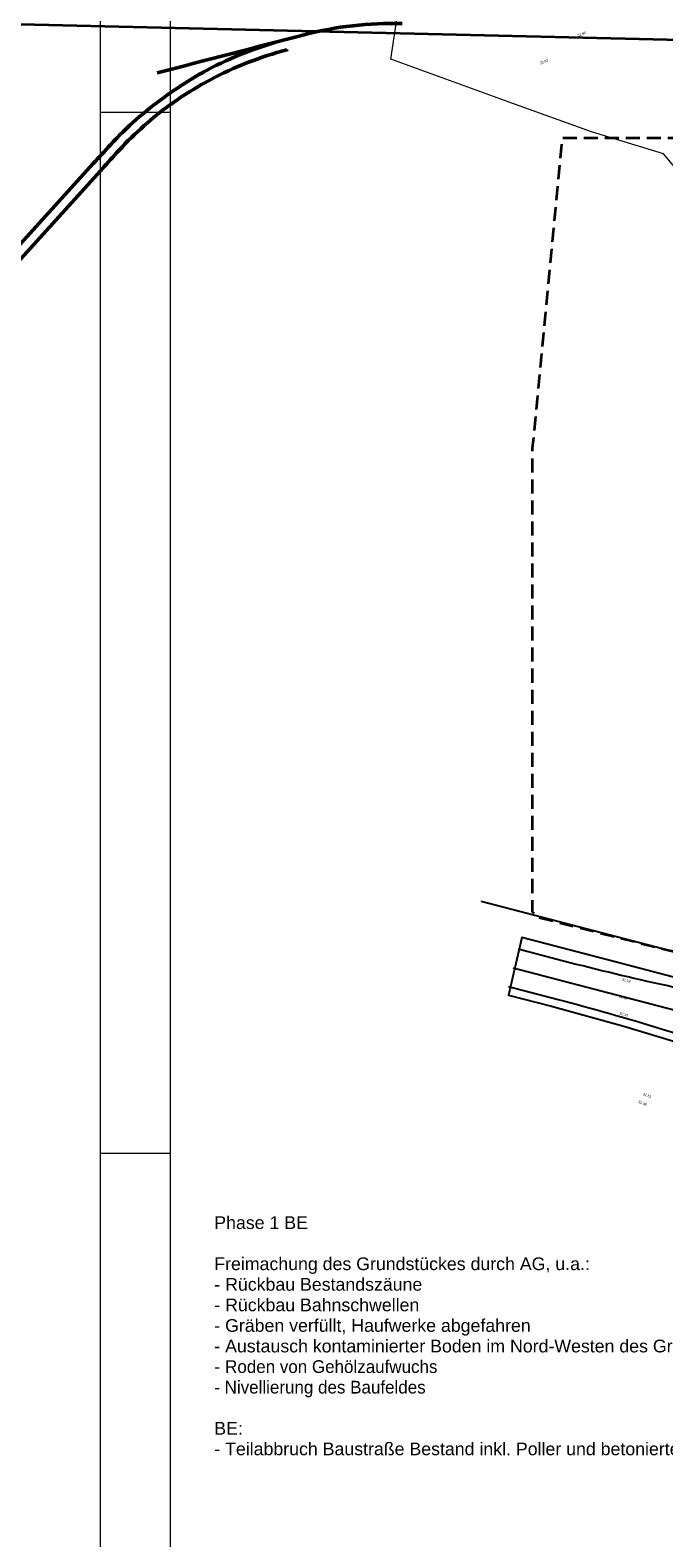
# Model space of a CAD drawing. Header units: metres. Extents: x -5569892 to 1712241, y -5568463 to 2085.
# Tile 10 of 68: x -344 to -254, y -200 to 15. Entities that reach past the tile are written whole.
import ezdxf

# ---------------------------------------------------------------- set-up
doc = ezdxf.new("R2010")
doc.units = ezdxf.units.M
doc.header["$LTSCALE"] = 0.5
doc.linetypes.add('ISO-02 Strichlinie', pattern=[3.81, 3.048, -0.762])
doc.linetypes.add('Linienart-Gestrichelt mit Abstand', pattern=[6, 4, -2])
for name, color, linetype, lineweight in [('30 -39 Baustelle- Fläche', 7, 'Continuous', 15), ('70 -74 Zeichnungsblatt- 4 Plankopf Linie', 7, 'Continuous', 13), ('99.02_Vermesserplan-Höhe SWP', 7, 'Continuous', 18), ('99.02_Vermesserplan-Linie Zaun', 7, 'Continuous', 18), ('Keine', 7, 'Continuous', 9)]:
    doc.layers.add(name, color=color, linetype=linetype, lineweight=lineweight)
for name, color, linetype, lineweight, true_color in [('99.04_Ausf Ketziner Str-S-Beschriftung-Straßenbegrenzungslinie', 4, 'Continuous', 25, 0x00ffff), ('99.04_Ausf Ketziner Str-S-Markierung-Hilfslinien', 6, 'Continuous', 25, 0xff00ff), ('99.04_Gleisplanung VP 02_23-EB-1236L-A-FAHRKANTE', 150, 'Continuous', 35, 0x007fff), ('99.04_Gleisplanung VP 02_23-SB-460Y-003-LIN-SCHIENE', 150, 'Continuous', 50, 0x007fff)]:
    doc.layers.add(name, color=color, linetype=linetype, lineweight=lineweight, true_color=true_color)
doc.styles.add('Arial', font='arial.ttf')

# ---------------------------------------------------------------- blocks, each defined once
blk = doc.blocks.new('_23-07-06_Massenplan_TB_Weiterführende Schule (3D)')
at = {"layer": '99.02_Vermesserplan-Linie Zaun', "color": 7, "linetype": 'Continuous', "lineweight": 18}
for p, q in [((-292.86, 11.36), (-290.96, 23.89)), ((-275.59, 5.06), (-292.86, 11.36)), ((-264.23, 0.97), (-275.59, 5.06)), ((-253.97, -2.13), (-264.23, 0.97)), ((-251.36, -5.2), (-253.97, -2.13))]:
    blk.add_line(p, q, dxfattribs=at)
at = {"layer": '99.04_Ausf Ketziner Str-S-Beschriftung-Straßenbegrenzungslinie', "flags": 128}
blk.add_lwpolyline([(6.09, -133.25, -0.019997), (-4.98, -157.95), (-26.23, -173.3), (-26.23, -173.3, 0.18691), (-31.15, -180.88), (-31.15, -180.88), (-31.15, -180.88), (-31.15, -180.88, -0.084744), (-42.84, -181.8), (-42.84, -181.8), (-42.84, -181.8, -0.056547), (-52.8, -179.74), (-52.8, -179.74), (-172.36, -140.58), (-218.89, -125.34, 0.015174), (-236.82, -120.07), (-243.33, -118.36), (-279.98, -108.78), (-279.98, -108.78)], format="xyb", dxfattribs=at)
at = {"layer": '99.04_Ausf Ketziner Str-S-Markierung-Hilfslinien', "flags": 128}
blk.add_lwpolyline([(-96.15, -178.7), (-93.41, -170.12), (-198.52, -135.7), (-219.07, -128.97), (-233.94, -124.46), (-244.58, -121.66), (-260.83, -117.4), (-274.19, -113.91), (-276.07, -122.13), (-269.92, -123.74), (-259.61, -126.59), (-252.52, -128.72), (-244.53, -130.97), (-234.77, -133.57), (-224.62, -136.63), (-214.17, -140.04), (-205.99, -142.72), (-198.77, -145.08), (-175.92, -152.57), (-161.28, -157.36), (-126.69, -168.69), (-109.77, -174.23)], close=True, dxfattribs=at)
for points in [[(-54.26, -184.2), (-129.68, -159.5), (-220.35, -129.8, 0.015174), (-238, -124.6), (-239.79, -124.14, 0.009438), (-254.46, -120.59), (-254.46, -120.59, -0.009438), (-269.15, -117.05), (-269.15, -117.05), (-274.7, -115.6)], [(-275.4, -118.25), (-238.84, -127.81), (-238.84, -127.81, -0.015174), (-221.38, -132.95), (-221.38, -132.95), (-55.29, -187.34)], [(-276.09, -120.9), (-268.98, -122.76), (-268.98, -122.76, -0.010899), (-254.3, -126.94), (-254.3, -126.94), (-254.3, -126.94, 0.010899), (-243.82, -129.93), (-243.82, -129.93), (-239.68, -131.01, -0.015174), (-222.41, -136.09), (-56.32, -190.49)]]:
    blk.add_lwpolyline(points, format="xyb", dxfattribs=at)
at = {"layer": '99.04_Gleisplanung VP 02_23-EB-1236L-A-FAHRKANTE', "flags": 128}
blk.add_lwpolyline([(562.05, 13.23), (-195.68, 13.28), (-195.68, 13.28, -0.005965), (-243.4, 13.85), (-243.4, 13.85), (-243.4, 13.85), (-544.46, 21.05, -0.000153)], format="xyb", dxfattribs=at)
at = {"layer": '99.04_Gleisplanung VP 02_23-SB-460Y-003-LIN-SCHIENE', "flags": 128}
for points in [[(-408.24, -60.23), (-408.24, -60.23, -0.000996), (-393.7, -57.02), (-393.7, -57.02, 0.090484), (-380.67, -51.57), (-380.21, -51.26), (-379.74, -50.95), (-379.28, -50.63), (-378.83, -50.3), (-378.38, -49.96), (-377.93, -49.62), (-377.93, -49.62, 0.042478), (-372.97, -45), (-372.97, -45), (-335.35, -3.53), (-335.35, -3.53, -0.001462), (-332.9, -0.85), (-332.9, -0.85, -0.049684), (-325.2, 5.94), (-325.2, 5.94, -0.035449), (-319.08, 9.8), (-319.08, 9.8, -0.059316), (-308.07, 14.1)], [(-371.71, -45.79), (-334.31, -4.56), (-334.31, -4.56, 0.000771), (-332.03, -2.03), (-332.03, -2.03, -0.047759), (-324.83, 4.52, -0.035449), (-318.71, 8.38), (-318.71, 8.38, -0.059316), (-307.7, 12.68), (-307.7, 12.68)]]:
    blk.add_lwpolyline(points, format="xyb", dxfattribs=at)
at = {"layer": '99.04_Gleisplanung VP 02_23-SB-460Y-003-LIN-SCHIENE'}
for centre, radius, start, end in [((-292.49, -34.26), 50.72, 88.629, 104.5502), ((134458.48, -519231.53), 536449.49, 104.5493729, 104.5516867)]:
    blk.add_arc(centre, radius, start, end, dxfattribs=at)
at = {"layer": '99.02_Vermesserplan-Höhe SWP', "color": 7, "char_height": 0.36, "line_spacing_factor": 0.251004, "style": 'Arial'}
for s, insert, attachment_point, rotation in [('33.80', (-266.27, 14.87), 1, 20.7002), ('33.92', (-270.49, 11.37), 3, 20.7002), ('32.14', (-259.8, -119.7), 1, 343.6577), ('32.18', (-259.1, -122.68), 6, 339.6313), ('32.10', (-260.17, -124.52), 1, 343.3936), ('31.48', (-256.29, -137.6), 3, 339.7263), ('31.51', (-255.63, -136.5), 3, 339.8496)]:
    blk.add_mtext(s, dxfattribs=dict(at, insert=insert, attachment_point=attachment_point, rotation=rotation))
blk = doc.blocks.new('_BE Phase 1 (3D)')
at = {"layer": 'Keine', "color": 1, "linetype": 'Linienart-Gestrichelt mit Abstand', "lineweight": 35, "true_color": 0xff0000, "flags": 128}
blk.add_lwpolyline([(6.04, -134.71), (4.11, -139.37), (2.43, -143.27), (0.23, -148.19), (-1.94, -152.85), (-2.57, -154.16), (-4.37, -157.84, -0.121867), (-4.99, -158.57), (-24.21, -172.46, 0.234343), (-30.81, -181.88), (-30.81, -181.88, -0.138275), (-50.04, -181.32), (-50.04, -181.32), (-63.53, -176.94), (-98.53, -165.51), (-148.42, -149.3), (-209.68, -128.62), (-249.5, -116.74), (-271.86, -111.08), (-272.63, -110.3), (-272.63, -44.2), (-268.4, 0.15), (-267.47, 0.15), (-197.75, 0.15), (5.98, 0.15), (6.01, -63.16)], format="xyb", close=True, dxfattribs=at)
blk = doc.blocks.new('Plankopf')
at = {"layer": '70 -74 Zeichnungsblatt- 4 Plankopf Linie', "color": 7, "linetype": 'ISO-02 Strichlinie', "lineweight": 5, "transparency": 33554687}
for p, q in [((-0.5945, 0.1735), (-0.5745, 0.1735)), ((-0.5945, -0.1235), (-0.5745, -0.1235))]:
    blk.add_line(p, q, dxfattribs=at)
at = {"layer": '70 -74 Zeichnungsblatt- 4 Plankopf Linie', "transparency": 33554687, "flags": 128}
for points in [[(-0.5945, 0.4205), (0.5945, 0.4205), (0.5945, -0.4205), (-0.5945, -0.4205)], [(-0.5745, -0.4155), (-0.5745, 0.4155), (0.5895, 0.4155), (0.5895, -0.4155)]]:
    blk.add_lwpolyline(points, close=True, dxfattribs=at)
at = {"layer": '70 -74 Zeichnungsblatt- 4 Plankopf Linie', "color": 0, "flags": 1}
for tag in ['AR_Genehmigt_-_Datum', 'Auto_Generate_Page_Number', 'Auto_Total_Num_Sheets', 'Architekt', 'Architekt_Zusatz_-1-', 'Current_Plot_Date', 'Scale', 'Sheet_Number', 'Sheet_Title', 'Teil', 'Gewerk', 'Total_Num_Sheets', 'Tragwerksplanung', 'Tragwerksplanung_Zusatz_-1-', 'Geschäftszeichen', 'Zone', 'Zone', 'Zone', 'Zone', 'Zone', 'Zone', 'Status', 'TGA', 'TGA_Zusatz_-1-', 'Zone', 'Number', 'Publish_Date', 'Number', 'Publish_Date', 'Number', 'Publish_Date', 'Number', 'Publish_Date', 'Number', 'Publish_Date', 'Number', 'Publish_Date', 'Planungsgrundlagen', 'Plot_Date_Format', 'BH_Genehmigt_-_Datum', 'Papiermaße', 'Ebene', 'Page_Number', 'Plannummer_Fachplaner', 'File_Name', 'File_Name_Include_Path', 'Projektname_Zusatz', 'Landschaftsarchitekt', 'Landschaftsarchitekten_Zusatz-1-', 'Höhe_üNHN', 'Leistungsphase', 'Number', 'Publish_Date', 'Recipients', 'Recipients', 'Recipients', 'Recipients', 'Recipients', 'Recipients', 'Project_Date', 'Project_ID', 'Project_Name', 'Recipients', 'Date', 'Note', 'Date', 'Note', 'Date', 'Note', 'Date', 'Note', 'Date', 'Note', 'Date', 'Note', 'Format', 'Date', 'Date', 'Note']:
    blk.add_attdef(tag, (-0.5945, -0.4205), '', height=0.00018, dxfattribs=at)
blk = doc.blocks.new('_BE Phase 2 (3D)')
at = {"layer": '30 -39 Baustelle- Fläche', "color": 7, "insert": (-428, 228.94), "char_height": 1.8124, "attachment_point": 1, "line_spacing_factor": 0.970891, "style": 'Arial'}
blk.add_mtext('Phase 1 BE\\P\\PFreimachung des Grundstückes durch AG, u.a.:\\P- Rückbau Bestandszäune\\P- Rückbau Bahnschwellen\\P- Gräben verfüllt, Haufwerke abgefahren\\P- Austausch kontaminierter Boden im Nord-Westen des Grundstücks\\P- {\\fAptos|b0|i0|c0|p0;Roden von Gehölzaufwuchs\\P- Nivellierung des Baufeldes }\\P\\PBE:\\P- Teilabbruch Baustraße Bestand inkl. Poller und betonierte Fläche Bestand\\P', dxfattribs=at)

msp = doc.modelspace()

# ---------------------------------------------------------------- block references
at = {"layer": 'Keine', "color": 1}
msp.add_blockref('_23-07-06_Massenplan_TB_Weiterführende Schule (3D)', (0, 0), dxfattribs=at)

# ---------------------------------------------------------------- next in the draw order: block references
msp.add_blockref('_BE Phase 1 (3D)', (0, 0), dxfattribs=at)

# ---------------------------------------------------------------- next in the draw order: block references
at = {"layer": '70 -74 Zeichnungsblatt- 4 Plankopf Linie', "xscale": 500, "yscale": 500, "zscale": 500}
msp.add_blockref('Plankopf', (-37.09, -82.95), dxfattribs=at)

# ---------------------------------------------------------------- next in the draw order: block references
at = {"layer": 'Keine', "color": 1}
msp.add_blockref('_BE Phase 2 (3D)', (109.92, -382.63), dxfattribs=at)

doc.saveas('drawing.dxf')
